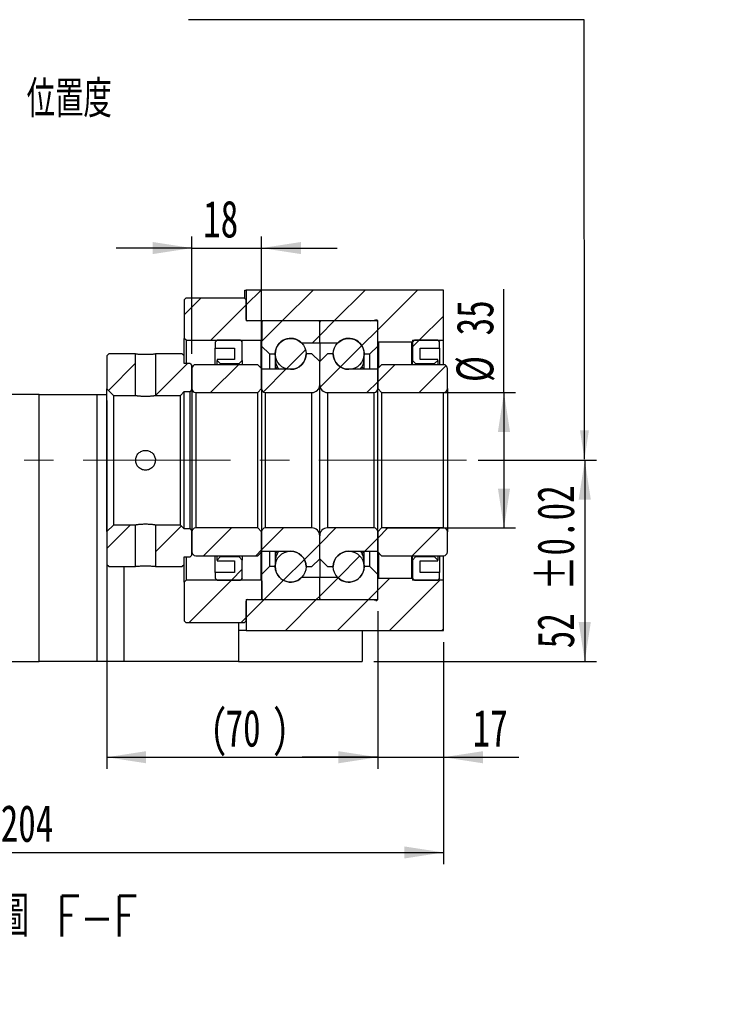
# Paper-space layout 'MBCS35-G' of a CAD drawing. Header units: millimetres. Extents: x 29 to 286, y 6 to 200.
# Tile 5 of 7: x 226 to 286, y 6 to 91. Entities that reach past the tile are written whole.
import ezdxf

# ---------------------------------------------------------------- set-up
doc = ezdxf.new("R2010")
doc.units = ezdxf.units.MM
doc.linetypes.add('CENTERX2', pattern=[20.32, 12.7, -2.54, 2.54, -2.54])
doc.layers.add('圖層0', color=7, linetype='Continuous')
doc.styles.add('SLDTEXTSTYLE0', font='TXT', dxfattribs={"width": 0.7})
doc.styles.add('SLDTEXTSTYLE3', font='TXT', dxfattribs={"width": 0.7, "bigfont": 'bigfont'})
doc.styles.add('SLDTEXTSTYLE4', font='TXT', dxfattribs={"width": 0.75, "bigfont": 'bigfont'})
doc.dimstyles.new('SLDDIMSTYLE3', dxfattribs={"dimtxt": 3.389974, "dimasz": 2.5, "dimexe": 0, "dimexo": 0.0625, "dimgap": 0.847493, "dimtad": 1, "dimlfac": 3, "dimrnd": 1e-09, "dimzin": 12, "dimdsep": 46, "dimtxsty": 'SLDTEXTSTYLE0', "dimsah": 1, "dimcen": 0.09, "dimadec": 0, "dimazin": 3, "dimtfac": 1, "dimtofl": 0, "dimtmove": 0, "dimatfit": 3, "dimfxl": 1, "dimfrac": 2, "dimtolj": 1, "dimtzin": 12, "dimarcsym": 0})
doc.dimstyles.new('SLDDIMSTYLE4', dxfattribs={"dimtxt": 3.389974, "dimasz": 2.5, "dimexe": 0, "dimexo": 0.0625, "dimgap": 0.847493, "dimtad": 1, "dimlfac": 3, "dimrnd": 1e-09, "dimzin": 12, "dimdsep": 46, "dimtxsty": 'SLDTEXTSTYLE0', "dimsah": 1, "dimcen": 0.09, "dimadec": 0, "dimazin": 3, "dimtfac": 1, "dimtmove": 0, "dimatfit": 0, "dimfxl": 1, "dimfrac": 2, "dimtolj": 1, "dimtzin": 12, "dimarcsym": 0})
doc.dimstyles.new('SLDDIMSTYLE6', dxfattribs={"dimtxt": 3.389974, "dimasz": 2.5, "dimexe": 0, "dimexo": 0.0625, "dimgap": 0.847493, "dimtad": 1, "dimlfac": 3, "dimrnd": 1e-09, "dimzin": 12, "dimdsep": 46, "dimtxsty": 'SLDTEXTSTYLE0', "dimsah": 1, "dimcen": 0.09, "dimadec": 0, "dimazin": 3, "dimtol": 1, "dimtp": 0.02, "dimtm": 0.02, "dimtfac": 1, "dimtofl": 0, "dimtmove": 0, "dimatfit": 3, "dimfxl": 1, "dimfrac": 2, "dimtolj": 1, "dimarcsym": 0})

# ---------------------------------------------------------------- blocks, each defined once
blk = doc.blocks.new('_D_34')
at = {"layer": '圖層0', "color": 7}
for p, q in [((262.806, 37.149), (262.806, 18.019)), ((194.806, 30.149), (194.806, 18.019)), ((194.806, 19.019), (262.806, 19.019))]:
    blk.add_line(p, q, dxfattribs=at)
for points in [[(194.806, 19.019), (198.196, 18.497), (198.196, 19.54)], [(262.806, 19.019), (259.416, 19.54), (259.416, 18.497)]]:
    blk.add_solid(points, dxfattribs=at)
at = {"layer": '圖層0', "color": 7, "insert": (224.666, 23.111), "char_height": 3.175, "attachment_point": 1, "style": 'SLDTEXTSTYLE0'}
blk.add_mtext('204', dxfattribs=at)
blk = doc.blocks.new('_D_35')
at = {"layer": '圖層0', "color": 7}
for p, q in [((233.806, 57.965), (233.806, 26.224)), ((257.14, 39.815), (257.14, 26.224)), ((233.806, 27.224), (257.14, 27.224))]:
    blk.add_line(p, q, dxfattribs=at)
for points in [[(233.806, 27.224), (237.196, 26.702), (237.196, 27.745)], [(257.14, 27.224), (253.75, 27.745), (253.75, 26.702)]]:
    blk.add_solid(points, dxfattribs=at)
at = {"layer": '圖層0', "color": 7, "char_height": 3.175, "attachment_point": 1, "style": 'SLDTEXTSTYLE0'}
for s, insert in [('(', (242.703, 31.316)), (')', (248.007, 31.316)), ('70', (244.032, 31.316))]:
    blk.add_mtext(s, dxfattribs=dict(at, insert=insert))
blk = doc.blocks.new('_D_36')
at = {"layer": '圖層0', "color": 7}
for p, q in [((257.14, 39.815), (257.14, 26.224)), ((262.806, 37.149), (262.806, 26.224)), ((257.14, 27.224), (250.62, 27.224)), ((257.14, 27.224), (262.806, 27.224)), ((262.806, 27.224), (269.286, 27.224))]:
    blk.add_line(p, q, dxfattribs=at)
for points in [[(257.14, 27.224), (253.75, 27.745), (253.75, 26.702)], [(262.806, 27.224), (266.196, 26.702), (266.196, 27.745)]]:
    blk.add_solid(points, dxfattribs=at)
at = {"layer": '圖層0', "color": 7, "insert": (265.311, 31.316), "char_height": 3.175, "attachment_point": 1, "style": 'SLDTEXTSTYLE0'}
blk.add_mtext('17', dxfattribs=at)
blk = doc.blocks.new('_D_37')
at = {"layer": '圖層0', "color": 7}
for p, q in [((268.012, 58.649), (268.012, 67.547)), ((257.806, 58.649), (269.012, 58.649)), ((268.012, 58.649), (268.012, 46.982)), ((257.806, 46.982), (269.012, 46.982))]:
    blk.add_line(p, q, dxfattribs=at)
for points in [[(268.012, 58.649), (267.491, 55.259), (268.534, 55.259)], [(268.012, 46.982), (268.534, 50.372), (267.491, 50.372)]]:
    blk.add_solid(points, dxfattribs=at)
at = {"layer": '圖層0', "color": 7, "char_height": 3.175, "attachment_point": 1, "rotation": 90, "style": 'SLDTEXTSTYLE0'}
for s, insert in [('35', (263.92, 63.572)), ('%%c', (263.92, 59.55))]:
    blk.add_mtext(s, dxfattribs=dict(at, insert=insert))
blk = doc.blocks.new('_D_38')
at = {"layer": '圖層0', "color": 7}
for p, q in [((265.777, 52.815), (275.97, 52.815)), ((274.97, 52.815), (274.97, 35.482)), ((256.806, 35.482), (275.97, 35.482))]:
    blk.add_line(p, q, dxfattribs=at)
for points in [[(274.97, 52.815), (274.448, 49.425), (275.491, 49.425)], [(274.97, 35.482), (275.491, 38.872), (274.448, 38.872)]]:
    blk.add_solid(points, dxfattribs=at)
at = {"layer": '圖層0', "color": 7, "char_height": 3.175, "attachment_point": 1, "rotation": 90, "style": 'SLDTEXTSTYLE0'}
for s, insert in [('±0.02', (270.877, 41.58)), ('52', (270.877, 36.613))]:
    blk.add_mtext(s, dxfattribs=dict(at, insert=insert))
blk = doc.blocks.new('_D_39')
at = {"layer": '圖層0', "color": 7}
for p, q in [((241.14, 61.982), (241.14, 72.098)), ((247.14, 61.715), (247.14, 72.098)), ((241.14, 71.098), (234.62, 71.098)), ((241.14, 71.098), (247.14, 71.098)), ((247.14, 71.098), (253.659, 71.098))]:
    blk.add_line(p, q, dxfattribs=at)
for points in [[(241.14, 71.098), (237.75, 71.62), (237.75, 70.577)], [(247.14, 71.098), (250.53, 70.577), (250.53, 71.62)]]:
    blk.add_solid(points, dxfattribs=at)
at = {"layer": '圖層0', "color": 7, "insert": (242.103, 75.191), "char_height": 3.175, "attachment_point": 1, "style": 'SLDTEXTSTYLE0'}
blk.add_mtext('18', dxfattribs=at)

psp = doc.layouts.new('MBCS35-G')

# ---------------------------------------------------------------- hatches: boundary and pattern name
at = {"layer": '圖層0', "linetype": 'Continuous', "lineweight": 18}
h = psp.add_hatch(dxfattribs=at)
h.set_pattern_fill('ANSI31', color=256, style=0)
edge = h.paths.add_edge_path(flags=0)
edge.add_line((256.5406, 64.8154), (256.9774, 64.9122))
edge.add_arc((257.0063, 64.7821), 0.1333, 14.477512, 102.5, ccw=False)
edge.add_line((257.1354, 64.8154), (257.1396, 64.8154))
edge.add_line((257.1396, 64.8154), (257.1396, 63.0487))
edge.add_line((257.1396, 63.0487), (257.2063, 62.9821))
edge.add_line((257.2063, 62.9821), (260.073, 62.9821))
edge.add_line((260.073, 62.9821), (260.1396, 63.0487))
edge.add_line((260.1396, 63.0487), (260.1396, 63.1487))
edge.add_line((260.1396, 63.1487), (262.8063, 63.1487))
edge.add_line((262.8063, 63.1487), (262.8063, 67.4821))
edge.add_line((262.8063, 67.4821), (245.8063, 67.4821))
edge.add_line((245.8063, 67.4821), (245.8063, 64.8154))
edge.add_line((245.8063, 64.8154), (256.5406, 64.8154))
h = psp.add_hatch(dxfattribs=at)
h.set_pattern_fill('ANSI31', color=256, style=0)
edge = h.paths.add_edge_path(flags=0)
edge.add_line((240.6396, 66.8154), (240.473, 66.6487))
edge.add_line((240.473, 66.6487), (240.473, 63.3154))
edge.add_line((240.473, 63.3154), (240.6396, 63.1487))
edge.add_line((240.6396, 63.1487), (247.0896, 63.1487))
edge.add_line((247.0896, 63.1487), (247.1896, 63.2487))
edge.add_line((247.1896, 63.2487), (247.1896, 64.7154))
edge.add_line((247.1896, 64.7154), (247.0896, 64.8154))
edge.add_line((247.0896, 64.8154), (245.9396, 64.8154))
edge.add_arc((245.9396, 64.9487), 0.1333, 180, 270, ccw=False)
edge.add_line((245.8063, 64.9487), (245.8063, 66.6487))
edge.add_line((245.8063, 66.6487), (245.6396, 66.8154))
edge.add_line((245.6396, 66.8154), (240.6396, 66.8154))
h = psp.add_hatch(dxfattribs=at)
h.set_pattern_fill('ANSI31', color=256, style=0)
edge = h.paths.add_edge_path(flags=0)
edge.add_line((252.0396, 64.8154), (247.2396, 64.8154))
edge.add_arc((247.2396, 64.7154), 0.1, 90, 180)
edge.add_line((247.1396, 64.7154), (247.1396, 62.6487))
edge.add_line((247.1396, 62.6487), (247.8063, 61.9821))
edge.add_line((247.8063, 61.9821), (248.3063, 61.9821))
edge.add_arc((249.6396, 61.9821), 1.3333, 45.438688, 180, ccw=False)
edge.add_line((250.5752, 62.9321), (252.1396, 62.9321))
edge.add_line((252.1396, 62.9321), (252.1396, 64.7154))
edge.add_arc((252.0396, 64.7154), 0.1, 0, 90)
h = psp.add_hatch(dxfattribs=at)
h.set_pattern_fill('ANSI31', color=256, style=0)
edge = h.paths.add_edge_path(flags=0)
edge.add_line((257.1396, 62.6487), (257.1396, 64.7154))
edge.add_arc((257.0396, 64.7154), 0.1, 0, 90)
edge.add_line((257.0396, 64.8154), (252.2396, 64.8154))
edge.add_arc((252.2396, 64.7154), 0.1, 90, 180)
edge.add_line((252.1396, 64.7154), (252.1396, 62.9321))
edge.add_line((252.1396, 62.9321), (253.7041, 62.9321))
edge.add_arc((254.6396, 61.9821), 1.3333, 0, 134.561312, ccw=False)
edge.add_line((255.973, 61.9821), (256.473, 61.9821))
edge.add_line((256.473, 61.9821), (257.1396, 62.6487))
h = psp.add_hatch(dxfattribs=at)
h.set_pattern_fill('ANSI31', color=256, style=0)
h.paths.add_polyline_path([(244.8063, 62.482), (244.8063, 61.4821), (243.3063, 61.4821), (243.3063, 61.4154), (243.573, 61.1487), (245.2063, 61.1487), (245.473, 61.4154), (245.473, 62.9821), (245.3063, 63.1487), (243.3063, 63.1487), (243.1396, 62.9821), (243.1396, 62.482)], flags=0)
h = psp.add_hatch(dxfattribs=at)
h.set_pattern_fill('ANSI31', color=256, style=0)
edge = h.paths.add_edge_path(flags=0)
edge.add_arc((249.6396, 61.9821), 1.3333, 0, 360)
h = psp.add_hatch(dxfattribs=at)
h.set_pattern_fill('ANSI31', color=256, style=0)
edge = h.paths.add_edge_path(flags=0)
edge.add_arc((254.6396, 61.9821), 1.3333, 0, 360)
h = psp.add_hatch(dxfattribs=at)
h.set_pattern_fill('ANSI31', color=256, style=0)
h.paths.add_polyline_path([(262.3063, 61.4154), (262.3063, 61.4821), (260.8063, 61.4821), (260.8063, 62.482), (262.473, 62.482), (262.473, 62.9821), (262.3063, 63.1487), (260.3063, 63.1487), (260.1396, 62.9821), (260.1396, 61.4154), (260.4063, 61.1487), (262.0396, 61.1487)], flags=0)
h = psp.add_hatch(dxfattribs=at)
h.set_pattern_fill('ANSI31', color=256, style=0)
h.paths.add_polyline_path([(233.973, 61.9821), (233.8063, 61.8154), (233.8063, 58.9654), (234.373, 58.3987), (236.2896, 58.3987), (236.2896, 61.9821)], flags=0)
h = psp.add_hatch(dxfattribs=at)
h.set_pattern_fill('ANSI31', color=256, style=0)
h.paths.add_polyline_path([(241.1396, 60.982), (240.973, 61.1487), (240.473, 61.1487), (240.473, 61.8154), (240.3063, 61.9821), (237.9896, 61.9821), (237.9896, 58.3987), (240.1396, 58.3987), (240.473, 58.7321), (240.973, 58.7321), (241.1396, 58.8987)], flags=0)
h = psp.add_hatch(dxfattribs=at)
h.set_pattern_fill('ANSI31', color=256, style=0)
edge = h.paths.add_edge_path(flags=0)
edge.add_line((252.1396, 59.3154), (252.1396, 61.3154))
edge.add_line((252.1396, 61.3154), (251.473, 61.9821))
edge.add_line((251.473, 61.9821), (250.973, 61.9821))
edge.add_arc((249.6396, 61.9821), 1.3333, 270, 360, ccw=False)
edge.add_line((249.6396, 60.6487), (247.1396, 60.6487))
edge.add_line((247.1396, 60.6487), (247.1396, 58.9821))
edge.add_arc((247.473, 58.9821), 0.3333, 180, 270)
edge.add_line((247.473, 58.6487), (251.473, 58.6487))
edge.add_arc((251.473, 59.3154), 0.6667, 270, 360)
h = psp.add_hatch(dxfattribs=at)
h.set_pattern_fill('ANSI31', color=256, style=0)
edge = h.paths.add_edge_path(flags=0)
edge.add_line((253.3063, 61.9821), (252.8063, 61.9821))
edge.add_line((252.8063, 61.9821), (252.1396, 61.3154))
edge.add_line((252.1396, 61.3154), (252.1396, 59.3154))
edge.add_arc((252.8063, 59.3154), 0.6667, 180, 270)
edge.add_line((252.8063, 58.6487), (256.8063, 58.6487))
edge.add_arc((256.8063, 58.9821), 0.3333, 270, 360)
edge.add_line((257.1396, 58.9821), (257.1396, 60.6487))
edge.add_line((257.1396, 60.6487), (254.6396, 60.6487))
edge.add_arc((254.6396, 61.9821), 1.3333, 180, 270, ccw=False)
h = psp.add_hatch(dxfattribs=at)
h.set_pattern_fill('ANSI31', color=256, style=0)
edge = h.paths.add_edge_path(flags=0)
edge.add_line((246.8063, 58.6487), (247.1396, 58.9821))
edge.add_line((247.1396, 58.9821), (247.1396, 60.7154))
edge.add_line((247.1396, 60.7154), (246.8063, 61.0487))
edge.add_line((246.8063, 61.0487), (241.473, 61.0487))
edge.add_arc((241.473, 60.7154), 0.3333, 90, 180)
edge.add_line((241.1396, 60.7154), (241.1396, 58.9821))
edge.add_arc((241.473, 58.9821), 0.3333, 180, 270)
edge.add_line((241.473, 58.6487), (246.8063, 58.6487))
h = psp.add_hatch(dxfattribs=at)
h.set_pattern_fill('ANSI31', color=256, style=0)
edge = h.paths.add_edge_path(flags=0)
edge.add_line((257.1396, 58.9821), (257.473, 58.6487))
edge.add_line((257.473, 58.6487), (262.8063, 58.6487))
edge.add_arc((262.8063, 58.9821), 0.3333, 270, 360)
edge.add_line((263.1396, 58.9821), (263.1396, 60.7154))
edge.add_arc((262.8063, 60.7154), 0.3333, 0, 90)
edge.add_line((262.8063, 61.0487), (257.473, 61.0487))
edge.add_line((257.473, 61.0487), (257.1396, 60.7154))
edge.add_line((257.1396, 60.7154), (257.1396, 58.9821))
h = psp.add_hatch(dxfattribs=at)
h.set_pattern_fill('ANSI31', color=256, style=0)
h.paths.add_polyline_path([(233.8063, 43.8154), (233.973, 43.6487), (236.2896, 43.6487), (236.2896, 47.2321), (234.373, 47.2321), (233.8063, 46.6654)], flags=0)
h = psp.add_hatch(dxfattribs=at)
h.set_pattern_fill('ANSI31', color=256, style=0)
h.paths.add_polyline_path([(240.473, 43.8154), (240.473, 44.4821), (240.973, 44.4821), (241.1396, 44.6487), (241.1396, 46.7321), (240.973, 46.8987), (240.473, 46.8987), (240.1396, 47.2321), (237.9896, 47.2321), (237.9896, 43.6487), (240.3063, 43.6487)], flags=0)
h = psp.add_hatch(dxfattribs=at)
h.set_pattern_fill('ANSI31', color=256, style=0)
edge = h.paths.add_edge_path(flags=0)
edge.add_line((247.1396, 46.6487), (246.8063, 46.9821))
edge.add_line((246.8063, 46.9821), (241.473, 46.9821))
edge.add_arc((241.473, 46.6487), 0.3333, 90, 180)
edge.add_line((241.1396, 46.6487), (241.1396, 44.9154))
edge.add_arc((241.473, 44.9154), 0.3333, 180, 270)
edge.add_line((241.473, 44.5821), (246.8063, 44.5821))
edge.add_line((246.8063, 44.5821), (247.1396, 44.9154))
edge.add_line((247.1396, 44.9154), (247.1396, 46.6487))
h = psp.add_hatch(dxfattribs=at)
h.set_pattern_fill('ANSI31', color=256, style=0)
edge = h.paths.add_edge_path(flags=0)
edge.add_line((250.973, 43.6487), (251.473, 43.6487))
edge.add_line((251.473, 43.6487), (252.1396, 44.3154))
edge.add_line((252.1396, 44.3154), (252.1396, 46.3154))
edge.add_arc((251.473, 46.3154), 0.6667, 0, 90)
edge.add_line((251.473, 46.9821), (247.473, 46.9821))
edge.add_arc((247.473, 46.6487), 0.3333, 90, 180)
edge.add_line((247.1396, 46.6487), (247.1396, 44.9821))
edge.add_line((247.1396, 44.9821), (249.6396, 44.9821))
edge.add_arc((249.6396, 43.6487), 1.3333, 0, 90, ccw=False)
h = psp.add_hatch(dxfattribs=at)
h.set_pattern_fill('ANSI31', color=256, style=0)
edge = h.paths.add_edge_path(flags=0)
edge.add_line((252.1396, 46.3154), (252.1396, 44.3154))
edge.add_line((252.1396, 44.3154), (252.8063, 43.6487))
edge.add_line((252.8063, 43.6487), (253.3063, 43.6487))
edge.add_arc((254.6396, 43.6487), 1.3333, 90, 180, ccw=False)
edge.add_line((254.6396, 44.9821), (257.1396, 44.9821))
edge.add_line((257.1396, 44.9821), (257.1396, 46.6487))
edge.add_arc((256.8063, 46.6487), 0.3333, 0, 90)
edge.add_line((256.8063, 46.9821), (252.8063, 46.9821))
edge.add_arc((252.8063, 46.3154), 0.6667, 90, 180)
h = psp.add_hatch(dxfattribs=at)
h.set_pattern_fill('ANSI31', color=256, style=0)
edge = h.paths.add_edge_path(flags=0)
edge.add_line((257.473, 46.9821), (257.1396, 46.6487))
edge.add_line((257.1396, 46.6487), (257.1396, 44.9154))
edge.add_line((257.1396, 44.9154), (257.473, 44.5821))
edge.add_line((257.473, 44.5821), (262.8063, 44.5821))
edge.add_arc((262.8063, 44.9154), 0.3333, 270, 360)
edge.add_line((263.1396, 44.9154), (263.1396, 46.6487))
edge.add_arc((262.8063, 46.6487), 0.3333, 0, 90)
edge.add_line((262.8063, 46.9821), (257.473, 46.9821))
h = psp.add_hatch(dxfattribs=at)
h.set_pattern_fill('ANSI31', color=256, style=0)
edge = h.paths.add_edge_path(flags=0)
edge.add_arc((249.6396, 43.6487), 1.3333, 0, 360)
h = psp.add_hatch(dxfattribs=at)
h.set_pattern_fill('ANSI31', color=256, style=0)
edge = h.paths.add_edge_path(flags=0)
edge.add_arc((254.6396, 43.6487), 1.3333, 0, 360)
h = psp.add_hatch(dxfattribs=at)
h.set_pattern_fill('ANSI31', color=256, style=0)
h.paths.add_polyline_path([(243.3063, 44.2154), (243.3063, 44.1487), (244.8063, 44.1487), (244.8063, 43.1487), (243.1396, 43.1487), (243.1396, 42.6487), (243.3063, 42.4821), (245.3063, 42.4821), (245.473, 42.6487), (245.473, 44.2154), (245.2063, 44.4821), (243.573, 44.4821)], flags=0)
h = psp.add_hatch(dxfattribs=at)
h.set_pattern_fill('ANSI31', color=256, style=0)
h.paths.add_polyline_path([(260.8063, 43.1487), (260.8063, 44.1487), (262.3063, 44.1487), (262.3063, 44.2154), (262.0396, 44.4821), (260.4063, 44.4821), (260.1396, 44.2154), (260.1396, 42.6487), (260.3063, 42.4821), (262.3063, 42.4821), (262.473, 42.6487), (262.473, 43.1487)], flags=0)
h = psp.add_hatch(dxfattribs=at)
h.set_pattern_fill('ANSI31', color=256, style=0)
edge = h.paths.add_edge_path(flags=0)
edge.add_line((247.1396, 42.9821), (247.1396, 40.9154))
edge.add_arc((247.2396, 40.9154), 0.1, 180, 270)
edge.add_line((247.2396, 40.8154), (252.0396, 40.8154))
edge.add_arc((252.0396, 40.9154), 0.1, 270, 360)
edge.add_line((252.1396, 40.9154), (252.1396, 42.6987))
edge.add_line((252.1396, 42.6987), (250.5752, 42.6987))
edge.add_arc((249.6396, 43.6487), 1.3333, 180, 314.561312, ccw=False)
edge.add_line((248.3063, 43.6487), (247.8063, 43.6487))
edge.add_line((247.8063, 43.6487), (247.1396, 42.9821))
h = psp.add_hatch(dxfattribs=at)
h.set_pattern_fill('ANSI31', color=256, style=0)
edge = h.paths.add_edge_path(flags=0)
edge.add_line((252.2396, 40.8154), (257.0396, 40.8154))
edge.add_arc((257.0396, 40.9154), 0.1, 270, 360)
edge.add_line((257.1396, 40.9154), (257.1396, 42.9821))
edge.add_line((257.1396, 42.9821), (256.473, 43.6487))
edge.add_line((256.473, 43.6487), (255.973, 43.6487))
edge.add_arc((254.6396, 43.6487), 1.3333, 225.438688, 360, ccw=False)
edge.add_line((253.7041, 42.6987), (252.1396, 42.6987))
edge.add_line((252.1396, 42.6987), (252.1396, 40.9154))
edge.add_arc((252.2396, 40.9154), 0.1, 180, 270)
h = psp.add_hatch(dxfattribs=at)
h.set_pattern_fill('ANSI31', color=256, style=0)
edge = h.paths.add_edge_path(flags=0)
edge.add_line((240.473, 38.9821), (240.6396, 38.8154))
edge.add_line((240.6396, 38.8154), (245.6396, 38.8154))
edge.add_line((245.6396, 38.8154), (245.8063, 38.9821))
edge.add_line((245.8063, 38.9821), (245.8063, 40.6821))
edge.add_arc((245.9396, 40.6821), 0.1333, 90, 180, ccw=False)
edge.add_line((245.9396, 40.8154), (247.0896, 40.8154))
edge.add_line((247.0896, 40.8154), (247.1896, 40.9154))
edge.add_line((247.1896, 40.9154), (247.1896, 42.3821))
edge.add_line((247.1896, 42.3821), (247.0896, 42.4821))
edge.add_line((247.0896, 42.4821), (240.6396, 42.4821))
edge.add_line((240.6396, 42.4821), (240.473, 42.3154))
edge.add_line((240.473, 42.3154), (240.473, 38.9821))
h = psp.add_hatch(dxfattribs=at)
h.set_pattern_fill('ANSI31', color=256, style=0)
edge = h.paths.add_edge_path(flags=0)
edge.add_line((257.1396, 40.8154), (257.1354, 40.8154))
edge.add_arc((257.0063, 40.8487), 0.1333, 257.5, 345.522488, ccw=False)
edge.add_line((256.9774, 40.7185), (256.5406, 40.8154))
edge.add_line((256.5406, 40.8154), (245.8063, 40.8154))
edge.add_line((245.8063, 40.8154), (245.8063, 38.1487))
edge.add_line((245.8063, 38.1487), (262.8063, 38.1487))
edge.add_line((262.8063, 38.1487), (262.8063, 42.4821))
edge.add_line((262.8063, 42.4821), (260.1396, 42.4821))
edge.add_line((260.1396, 42.4821), (260.1396, 42.5821))
edge.add_line((260.1396, 42.5821), (260.073, 42.6487))
edge.add_line((260.073, 42.6487), (257.2063, 42.6487))
edge.add_line((257.2063, 42.6487), (257.1396, 42.5821))
edge.add_line((257.1396, 42.5821), (257.1396, 40.8154))

# ---------------------------------------------------------------- linework, layer by layer
at = {"color": 7, "linetype": 'Continuous', "lineweight": 25}
for p, q in [((245.7063, 66.7487), (245.7063, 67.4821)), ((245.7063, 67.4821), (245.8063, 67.4821)), ((245.8063, 67.4821), (245.8063, 64.8154)), ((262.8063, 67.4821), (245.8063, 67.4821)), ((262.8063, 63.1487), (262.8063, 67.4821)), ((240.473, 66.6487), (240.6396, 66.8154)), ((240.473, 66.6487), (240.473, 63.3154)), ((240.6396, 66.8154), (245.6396, 66.8154)), ((245.6396, 66.8154), (245.8063, 66.6487)), ((245.8063, 64.9487), (245.8063, 66.6487)), ((256.5406, 64.8154), (245.8063, 64.8154)), ((247.0896, 64.8154), (245.9396, 64.8154)), ((247.0896, 64.8154), (247.1896, 64.7154)), ((247.1396, 64.7154), (247.1396, 62.6487)), ((247.1896, 63.2487), (247.1896, 64.7154)), ((252.0396, 64.8154), (247.2396, 64.8154)), ((252.1396, 62.9321), (252.1396, 64.7154)), ((257.0396, 64.8154), (252.2396, 64.8154)), ((256.5406, 64.8154), (256.9774, 64.9122)), ((257.1396, 64.8154), (257.1354, 64.8154)), ((257.1354, 64.7442), (257.1354, 64.8154)), ((257.1396, 63.0487), (257.1396, 64.8154)), ((257.1396, 62.6487), (257.1396, 64.7154)), ((240.6396, 63.1487), (240.473, 63.3154)), ((240.473, 61.8154), (240.473, 63.3154)), ((240.6396, 63.1487), (247.0896, 63.1487)), ((240.6396, 63.1487), (240.6396, 61.1487)), ((243.1396, 62.9821), (243.3063, 63.1487)), ((243.1396, 62.9821), (243.1396, 62.482)), ((245.3063, 63.1487), (243.3063, 63.1487)), ((245.3063, 63.1487), (245.473, 62.9821)), ((245.473, 61.4154), (245.473, 62.9821)), ((247.1896, 63.2487), (247.0896, 63.1487)), ((247.0896, 60.7654), (247.0896, 63.1487)), ((250.5752, 62.9321), (252.1396, 62.9321)), ((252.1396, 62.9321), (252.1396, 61.3154)), ((252.1396, 62.9321), (253.7041, 62.9321)), ((257.2063, 62.9821), (257.1396, 63.0487)), ((260.073, 62.9821), (257.2063, 62.9821)), ((257.2063, 62.9821), (257.2063, 60.7821)), ((260.1396, 63.0487), (260.073, 62.9821)), ((260.073, 61.0487), (260.073, 62.9821)), ((260.1396, 62.9821), (260.3063, 63.1487)), ((260.1396, 63.1487), (262.8063, 63.1487)), ((260.1396, 63.1487), (260.1396, 63.0487)), ((260.1396, 63.0487), (260.1396, 62.9821)), ((260.1396, 62.9821), (260.1396, 61.4154)), ((262.3063, 63.1487), (260.3063, 63.1487)), ((262.3063, 63.1487), (262.473, 62.9821)), ((262.473, 62.482), (262.473, 62.9821)), ((262.8063, 61.0487), (262.8063, 63.1487)), ((233.8063, 61.8154), (233.973, 61.9821)), ((236.2896, 61.9821), (233.973, 61.9821)), ((236.2896, 58.3987), (236.2896, 61.9821)), ((237.9896, 61.9821), (237.9896, 58.3987)), ((240.3063, 61.9821), (237.9896, 61.9821)), ((240.3063, 61.9821), (240.473, 61.8154)), ((243.1396, 62.482), (244.8063, 62.482)), ((243.1396, 61.0487), (243.1396, 62.482)), ((244.8063, 62.482), (244.8063, 61.4821)), ((247.1396, 62.6487), (247.8063, 61.9821)), ((247.1396, 62.6487), (247.1396, 60.7154)), ((247.8063, 61.9821), (248.3063, 61.9821)), ((247.8063, 61.9821), (247.8063, 60.6487)), ((248.3063, 61.9821), (248.3063, 60.6487)), ((251.473, 61.9821), (250.973, 61.9821)), ((252.1396, 61.3154), (251.473, 61.9821)), ((252.8063, 61.9821), (252.1396, 61.3154)), ((253.3063, 61.9821), (252.8063, 61.9821)), ((255.973, 61.9821), (256.473, 61.9821)), ((255.973, 60.6487), (255.973, 61.9821)), ((256.473, 61.9821), (257.1396, 62.6487)), ((256.473, 60.6487), (256.473, 61.9821)), ((257.1396, 60.7154), (257.1396, 62.6487)), ((260.8063, 62.482), (262.473, 62.482)), ((260.8063, 61.4821), (260.8063, 62.482)), ((262.473, 62.482), (262.473, 61.0487)), ((233.8063, 61.8154), (233.8063, 58.9654)), ((240.473, 61.1487), (240.473, 61.8154)), ((240.973, 61.1487), (240.473, 61.1487)), ((240.973, 61.1487), (241.1396, 60.982)), ((243.3063, 61.4821), (243.3063, 61.4154)), ((244.8063, 61.4821), (243.3063, 61.4821)), ((243.573, 61.1487), (243.3063, 61.4154)), ((243.3063, 61.0487), (243.3063, 61.4154)), ((243.573, 61.1487), (245.2063, 61.1487)), ((243.573, 61.1487), (243.573, 61.0487)), ((245.473, 61.4154), (245.2063, 61.1487)), ((245.2063, 61.0487), (245.2063, 61.1487)), ((245.473, 61.4154), (245.473, 61.0487)), ((252.1396, 59.3154), (252.1396, 61.3154)), ((255.973, 61.5334), (255.954, 61.7577)), ((260.4063, 61.1487), (260.1396, 61.4154)), ((260.1396, 61.0487), (260.1396, 61.4154)), ((260.4063, 61.1487), (262.0396, 61.1487)), ((260.4063, 61.1487), (260.4063, 61.0487)), ((262.3063, 61.4821), (260.8063, 61.4821)), ((262.3063, 61.4154), (262.0396, 61.1487)), ((262.0396, 61.0487), (262.0396, 61.1487)), ((262.3063, 61.4154), (262.3063, 61.4821)), ((262.3063, 61.4154), (262.3063, 61.0487)), ((241.1396, 58.8987), (241.1396, 60.982)), ((241.1396, 60.7154), (241.1396, 58.9821)), ((246.8063, 61.0487), (241.473, 61.0487)), ((246.8063, 61.0487), (247.1396, 60.7154)), ((247.1396, 58.9821), (247.1396, 60.7154)), ((247.1396, 60.6487), (247.1396, 58.9821)), ((249.6396, 60.6487), (247.1396, 60.6487)), ((257.1396, 60.6487), (254.6396, 60.6487)), ((257.1396, 60.7154), (257.473, 61.0487)), ((257.1396, 60.7154), (257.1396, 58.9821)), ((257.1396, 58.9821), (257.1396, 60.6487)), ((262.8063, 61.0487), (257.473, 61.0487)), ((263.1396, 58.9821), (263.1396, 60.7154)), ((233.8063, 46.6654), (233.8063, 58.9654)), ((234.373, 58.3987), (233.8063, 58.9654)), ((240.473, 58.7321), (240.1396, 58.3987)), ((240.473, 46.8987), (240.473, 58.7321)), ((240.473, 58.7321), (240.973, 58.7321)), ((241.1396, 58.8987), (240.973, 58.7321)), ((240.973, 46.8987), (240.973, 58.7321)), ((241.1396, 58.8987), (241.1396, 46.7321)), ((241.473, 58.6487), (246.8063, 58.6487)), ((241.473, 58.6487), (241.473, 46.9821)), ((247.1396, 58.9821), (246.8063, 58.6487)), ((246.8063, 46.9821), (246.8063, 58.6487)), ((247.1396, 58.9821), (247.1396, 46.6487)), ((247.473, 58.6487), (251.473, 58.6487)), ((247.473, 46.9821), (247.473, 58.6487)), ((251.473, 46.9821), (251.473, 58.6487)), ((252.1396, 46.3154), (252.1396, 59.3154)), ((252.8063, 58.6487), (256.8063, 58.6487)), ((252.8063, 58.6487), (252.8063, 46.9821)), ((256.8063, 58.6487), (256.8063, 46.9821)), ((257.473, 58.6487), (257.1396, 58.9821)), ((257.1396, 46.6487), (257.1396, 58.9821)), ((257.473, 58.6487), (262.8063, 58.6487)), ((257.473, 58.6487), (257.473, 46.9821)), ((262.8063, 46.9821), (262.8063, 58.6487)), ((263.1396, 58.9821), (263.1396, 46.6487)), ((227.973, 58.4821), (225.6396, 58.4821)), ((227.973, 35.482), (227.973, 58.4821)), ((227.973, 58.4821), (232.973, 58.4821)), ((232.973, 35.482), (232.973, 58.4821)), ((232.973, 58.4821), (233.8063, 58.4821)), ((234.373, 58.3987), (234.373, 47.2321)), ((234.373, 58.3987), (236.2896, 58.3987)), ((237.9896, 58.3987), (240.1396, 58.3987)), ((240.1396, 47.2321), (240.1396, 58.3987)), ((233.8063, 46.6654), (234.373, 47.2321)), ((233.8063, 46.6654), (233.8063, 43.8154)), ((236.2896, 47.2321), (234.373, 47.2321)), ((236.2896, 43.6487), (236.2896, 47.2321)), ((240.1396, 47.2321), (237.9896, 47.2321)), ((237.9896, 47.2321), (237.9896, 43.6487)), ((240.1396, 47.2321), (240.473, 46.8987)), ((240.973, 46.8987), (240.473, 46.8987)), ((240.973, 46.8987), (241.1396, 46.7321)), ((241.1396, 44.6487), (241.1396, 46.7321)), ((246.8063, 46.9821), (241.473, 46.9821)), ((246.8063, 46.9821), (247.1396, 46.6487)), ((251.473, 46.9821), (247.473, 46.9821)), ((256.8063, 46.9821), (252.8063, 46.9821)), ((257.1396, 46.6487), (257.473, 46.9821)), ((262.8063, 46.9821), (257.473, 46.9821)), ((241.1396, 46.6487), (241.1396, 44.9154)), ((247.1396, 44.9154), (247.1396, 46.6487)), ((247.1396, 46.6487), (247.1396, 44.9821)), ((252.1396, 44.3154), (252.1396, 46.3154)), ((257.1396, 46.6487), (257.1396, 44.9154)), ((257.1396, 44.9821), (257.1396, 46.6487)), ((263.1396, 44.9154), (263.1396, 46.6487)), ((247.1396, 44.9821), (249.6396, 44.9821)), ((247.8063, 44.9821), (247.8063, 43.6487)), ((248.3063, 44.9821), (248.3063, 43.6487)), ((254.6396, 44.9821), (257.1396, 44.9821)), ((255.973, 43.6487), (255.973, 44.9821)), ((256.473, 43.6487), (256.473, 44.9821)), ((240.473, 44.4821), (240.973, 44.4821)), ((240.473, 43.8154), (240.473, 44.4821)), ((240.6396, 44.4821), (240.6396, 42.4821)), ((241.1396, 44.6487), (240.973, 44.4821)), ((241.473, 44.582), (246.8063, 44.582)), ((243.1396, 43.1487), (243.1396, 44.582)), ((243.3063, 44.2154), (243.3063, 44.582)), ((243.3063, 44.2154), (243.573, 44.4821)), ((243.3063, 44.2154), (243.3063, 44.1487)), ((243.3063, 44.1487), (244.8063, 44.1487)), ((243.573, 44.582), (243.573, 44.4821)), ((245.2063, 44.4821), (243.573, 44.4821)), ((244.8063, 44.1487), (244.8063, 43.1487)), ((245.2063, 44.4821), (245.2063, 44.582)), ((245.2063, 44.4821), (245.473, 44.2154)), ((245.473, 44.582), (245.473, 44.2154)), ((245.473, 42.6487), (245.473, 44.2154)), ((247.1396, 44.9154), (246.8063, 44.582)), ((247.0896, 42.4821), (247.0896, 44.8654)), ((247.1396, 44.9154), (247.1396, 42.9821)), ((251.473, 43.6487), (252.1396, 44.3154)), ((252.1396, 44.3154), (252.1396, 42.6987)), ((252.1396, 44.3154), (252.8063, 43.6487)), ((257.473, 44.582), (257.1396, 44.9154)), ((257.1396, 42.9821), (257.1396, 44.9154)), ((257.2063, 44.8487), (257.2063, 42.6487)), ((257.473, 44.582), (262.8063, 44.582)), ((260.073, 42.6487), (260.073, 44.582)), ((260.1396, 44.2154), (260.1396, 44.582)), ((260.1396, 44.2154), (260.4063, 44.4821)), ((260.1396, 44.2154), (260.1396, 42.6487)), ((260.4063, 44.582), (260.4063, 44.4821)), ((262.0396, 44.4821), (260.4063, 44.4821)), ((260.8063, 44.1487), (262.3063, 44.1487)), ((260.8063, 43.1487), (260.8063, 44.1487)), ((262.0396, 44.4821), (262.0396, 44.582)), ((262.0396, 44.4821), (262.3063, 44.2154)), ((262.3063, 44.582), (262.3063, 44.2154)), ((262.3063, 44.1487), (262.3063, 44.2154)), ((262.473, 44.582), (262.473, 43.1487)), ((262.8063, 42.4821), (262.8063, 44.582)), ((233.973, 43.6487), (233.8063, 43.8154)), ((233.973, 43.6487), (236.2896, 43.6487)), ((235.3063, 35.482), (235.3063, 43.6487)), ((237.9896, 43.6487), (240.3063, 43.6487)), ((240.473, 43.8154), (240.3063, 43.6487)), ((240.473, 42.3154), (240.473, 43.8154)), ((247.8063, 43.6487), (247.1396, 42.9821)), ((248.3063, 43.6487), (247.8063, 43.6487)), ((250.973, 43.6487), (251.473, 43.6487)), ((252.8063, 43.6487), (253.3063, 43.6487)), ((256.473, 43.6487), (255.973, 43.6487)), ((257.1396, 42.9821), (256.473, 43.6487)), ((240.473, 42.3154), (240.6396, 42.4821)), ((247.0896, 42.4821), (240.6396, 42.4821)), ((243.1396, 43.1487), (243.1396, 42.6487)), ((244.8063, 43.1487), (243.1396, 43.1487)), ((243.3063, 42.4821), (243.1396, 42.6487)), ((243.3063, 42.4821), (245.3063, 42.4821)), ((245.473, 42.6487), (245.3063, 42.4821)), ((247.0896, 42.4821), (247.1896, 42.382)), ((247.1396, 42.9821), (247.1396, 40.9154)), ((252.1396, 42.6987), (250.5752, 42.6987)), ((252.1396, 40.9154), (252.1396, 42.6987)), ((253.7041, 42.6987), (252.1396, 42.6987)), ((257.1396, 40.9154), (257.1396, 42.9821)), ((257.1396, 42.5821), (257.2063, 42.6487)), ((257.1396, 40.8154), (257.1396, 42.5821)), ((257.2063, 42.6487), (260.073, 42.6487)), ((260.073, 42.6487), (260.1396, 42.5821)), ((260.3063, 42.4821), (260.1396, 42.6487)), ((260.1396, 42.6487), (260.1396, 42.5821)), ((260.1396, 42.5821), (260.1396, 42.4821)), ((262.8063, 42.4821), (260.1396, 42.4821)), ((260.3063, 42.4821), (262.3063, 42.4821)), ((262.473, 43.1487), (260.8063, 43.1487)), ((262.473, 42.6487), (262.3063, 42.4821)), ((262.473, 42.6487), (262.473, 43.1487)), ((262.8063, 38.1487), (262.8063, 42.4821)), ((240.473, 42.3154), (240.473, 38.9821)), ((247.1896, 40.9154), (247.1896, 42.382)), ((245.8063, 40.8154), (245.8063, 38.1487)), ((245.8063, 40.8154), (256.5406, 40.8154)), ((245.9396, 40.8154), (247.0896, 40.8154)), ((247.1896, 40.9154), (247.0896, 40.8154)), ((247.2396, 40.8154), (252.0396, 40.8154)), ((252.2396, 40.8154), (257.0396, 40.8154)), ((256.9774, 40.7185), (256.5406, 40.8154)), ((257.1354, 40.8154), (257.1354, 40.8866)), ((257.1354, 40.8154), (257.1396, 40.8154)), ((245.8063, 38.9821), (245.8063, 40.682)), ((240.6396, 38.8154), (240.473, 38.9821)), ((245.6396, 38.8154), (240.6396, 38.8154)), ((245.1396, 38.8154), (245.1396, 38.1487)), ((245.8063, 38.9821), (245.6396, 38.8154)), ((245.8063, 38.1487), (245.1396, 38.1487)), ((245.1396, 38.1487), (245.1396, 35.482)), ((245.8063, 38.1487), (262.8063, 38.1487)), ((255.8063, 38.1487), (255.8063, 35.482)), ((225.6396, 35.482), (227.973, 35.482)), ((232.973, 35.482), (227.973, 35.482)), ((235.3063, 35.482), (232.973, 35.482)), ((245.1396, 35.482), (235.3063, 35.482)), ((245.1396, 35.482), (255.8063, 35.482))]:
    psp.add_line(p, q, dxfattribs=at)
at = {"color": 8, "linetype": 'Continuous', "lineweight": 25}
for p, q in [((256.9774, 64.9122), (256.9774, 64.8154)), ((256.9774, 40.8154), (256.9774, 40.7185))]:
    psp.add_line(p, q, dxfattribs=at)
at = {"color": 7, "linetype": 'Continuous', "lineweight": 25, "flags": 128}
for points in [[(248.476, 60.8824), (248.3761, 60.6571), (248.3733, 60.6487)], [(255.906, 60.6487), (255.8497, 60.7912), (255.8032, 60.8824)], [(248.3733, 44.9821), (248.3761, 44.9737), (248.476, 44.7484)], [(255.8032, 44.7484), (255.8497, 44.8395), (255.906, 44.9821)]]:
    psp.add_lwpolyline(points, dxfattribs=at)
at = {"color": 7, "linetype": 'Continuous', "lineweight": 25}
for centre in [(249.6396, 61.9821), (254.6396, 61.9821), (249.6396, 43.6487), (254.6396, 43.6487)]:
    psp.add_circle(centre, 1.3333, dxfattribs=at)
for centre, radius, start, end in [((245.9396, 64.9487), 0.1333, 180, 270), ((247.2396, 64.7154), 0.1, 90, 180), ((252.0396, 64.7154), 0.1, 0, 90), ((252.2396, 64.7154), 0.1, 90, 180), ((257.0063, 64.7821), 0.1333, 14.477512, 102.5), ((257.0396, 64.7154), 0.1, 0, 90), ((249.6396, 61.9821), 1.3333, 45.438688, 180), ((254.6396, 61.9821), 1.3333, 0, 134.561312), ((249.6396, 61.9821), 1.3333, 270, 0), ((254.6396, 61.9821), 1.3333, 180, 270), ((249.6396, 61.5334), 1.3333, 170.314308, 221.56839), ((254.6396, 61.5334), 1.3333, 318.43161, 0), ((241.473, 60.7154), 0.3333, 90, 180), ((262.8063, 60.7154), 0.3333, 0, 90), ((241.473, 58.9821), 0.3333, 180, 270), ((247.473, 58.9821), 0.3333, 180, 270), ((251.473, 59.3154), 0.6667, 270, 0), ((252.8063, 59.3154), 0.6667, 180, 270), ((256.8063, 58.9821), 0.3333, 270, 0), ((262.8063, 58.9821), 0.3333, 270, 0), ((241.473, 46.6487), 0.3333, 90, 180), ((247.473, 46.6487), 0.3333, 90, 180), ((251.473, 46.3154), 0.6667, 0, 90), ((252.8063, 46.3154), 0.6667, 90, 180), ((256.8063, 46.6487), 0.3333, 0, 90), ((262.8063, 46.6487), 0.3333, 0, 90), ((249.6396, 44.0974), 1.3333, 138.43161, 189.685692), ((249.6396, 43.6487), 1.3333, 0, 90), ((254.6396, 43.6487), 1.3333, 90, 180), ((254.6396, 44.0974), 1.3333, 350.314308, 41.56839), ((241.473, 44.9154), 0.3333, 180, 270), ((262.8063, 44.9154), 0.3333, 270, 0), ((249.6396, 43.6487), 1.3333, 180, 314.561312), ((254.6396, 43.6487), 1.3333, 225.438688, 0), ((245.9396, 40.682), 0.1333, 90, 180), ((247.2396, 40.9154), 0.1, 180, 270), ((252.0396, 40.9154), 0.1, 270, 0), ((252.2396, 40.9154), 0.1, 180, 270), ((257.0063, 40.8487), 0.1333, 257.5, 345.522488), ((257.0396, 40.9154), 0.1, 270, 0)]:
    psp.add_arc(centre, radius, start, end, dxfattribs=at)
for points, knots in [([(236.2896, 61.9821), (236.2896, 61.9821), (236.2952, 61.9815), (236.3168, 61.9796), (236.3331, 61.9781), (236.3758, 61.9744), (236.4019, 61.9723), (236.4636, 61.9675), (236.4995, 61.9649), (236.5779, 61.9597), (236.6207, 61.9572), (236.7136, 61.9524), (236.763, 61.9502), (236.8653, 61.9465), (236.9189, 61.9451), (237.0287, 61.9431), (237.0839, 61.9426), (237.1948, 61.9426), (237.2512, 61.9431), (237.3602, 61.9451), (237.4132, 61.9465), (237.5161, 61.9502), (237.5659, 61.9524), (237.658, 61.9571), (237.7009, 61.9597), (237.7803, 61.9649), (237.8154, 61.9675), (237.877, 61.9722), (237.9036, 61.9744), (237.9463, 61.9781), (237.9623, 61.9796), (237.9841, 61.9815), (237.9896, 61.9821), (237.9896, 61.9821)], [0, 0, 0, 0, 0.0625, 0.0625, 0.125, 0.125, 0.1875, 0.1875, 0.25, 0.25, 0.3125, 0.3125, 0.375, 0.375, 0.4375, 0.4375, 0.5, 0.5, 0.5625, 0.5625, 0.625, 0.625, 0.6875, 0.6875, 0.75, 0.75, 0.8125, 0.8125, 0.875, 0.875, 0.9375, 0.9375, 1, 1, 1, 1]), ([(236.2896, 58.3987), (236.2896, 58.3987), (236.2952, 58.3979), (236.3168, 58.3946), (236.3332, 58.3922), (236.3759, 58.3862), (236.402, 58.3826), (236.4637, 58.3748), (236.4996, 58.3705), (236.5779, 58.362), (236.6206, 58.3578), (236.7135, 58.3499), (236.7629, 58.3462), (236.8651, 58.3402), (236.9188, 58.3378), (237.0286, 58.3345), (237.0838, 58.3336), (237.1948, 58.3336), (237.2513, 58.3345), (237.3603, 58.3378), (237.4134, 58.3402), (237.5164, 58.3462), (237.566, 58.3499), (237.658, 58.3577), (237.701, 58.362), (237.7803, 58.3706), (237.8154, 58.3748), (237.8769, 58.3826), (237.9036, 58.3862), (237.9462, 58.3922), (237.9623, 58.3946), (237.9841, 58.3979), (237.9896, 58.3987), (237.9896, 58.3987)], [0, 0, 0, 0, 0.0625, 0.0625, 0.125, 0.125, 0.1875, 0.1875, 0.25, 0.25, 0.3125, 0.3125, 0.375, 0.375, 0.4375, 0.4375, 0.5, 0.5, 0.5625, 0.5625, 0.625, 0.625, 0.6875, 0.6875, 0.75, 0.75, 0.8125, 0.8125, 0.875, 0.875, 0.9375, 0.9375, 1, 1, 1, 1]), ([(236.2896, 52.8154), (236.2896, 52.7591), (236.2952, 52.7039), (236.3168, 52.5951), (236.3332, 52.5411), (236.3759, 52.4382), (236.402, 52.3894), (236.4637, 52.2971), (236.4995, 52.2534), (236.5778, 52.1751), (236.6206, 52.14), (236.7134, 52.0778), (236.7628, 52.0515), (236.865, 52.0091), (236.9187, 51.9927), (237.0284, 51.9708), (237.0836, 51.9654), (237.1947, 51.9654), (237.2511, 51.9709), (237.3602, 51.9926), (237.4132, 52.0087), (237.5162, 52.0513), (237.5659, 52.0779), (237.6579, 52.1394), (237.7009, 52.1746), (237.7801, 52.2537), (237.8152, 52.2966), (237.8768, 52.3885), (237.9034, 52.4383), (237.9461, 52.5411), (237.9622, 52.5941), (237.984, 52.7032), (237.9896, 52.7595), (237.9897, 52.8706), (237.9843, 52.9258), (237.9625, 53.0357), (237.9462, 53.0892), (237.9039, 53.1916), (237.8774, 53.2411), (237.8155, 53.3339), (237.7804, 53.3767), (237.7021, 53.4551), (237.6584, 53.491), (237.5663, 53.5526), (237.5175, 53.5788), (237.4146, 53.6216), (237.3606, 53.638), (237.252, 53.6598), (237.1965, 53.6653), (237.0842, 53.6654), (237.0289, 53.66), (236.9201, 53.6384), (236.866, 53.6221), (236.7631, 53.5795), (236.7143, 53.5534), (236.6219, 53.4918), (236.5782, 53.456), (236.4607, 53.3387), (236.3973, 53.244), (236.3336, 53.0907), (236.3171, 53.037), (236.2952, 52.9272), (236.2896, 52.8716), (236.2896, 52.8154)], [0, 0, 0, 0, 0.03125, 0.03125, 0.0625, 0.0625, 0.09375, 0.09375, 0.125, 0.125, 0.15625, 0.15625, 0.1875, 0.1875, 0.21875, 0.21875, 0.25, 0.25, 0.28125, 0.28125, 0.3125, 0.3125, 0.34375, 0.34375, 0.375, 0.375, 0.40625, 0.40625, 0.4375, 0.4375, 0.46875, 0.46875, 0.5, 0.5, 0.53125, 0.53125, 0.5625, 0.5625, 0.59375, 0.59375, 0.625, 0.625, 0.65625, 0.65625, 0.6875, 0.6875, 0.71875, 0.71875, 0.75, 0.75, 0.78125, 0.78125, 0.8125, 0.8125, 0.84375, 0.84375, 0.875, 0.875, 0.9375, 0.9375, 0.96875, 0.96875, 1, 1, 1, 1]), ([(237.9896, 47.2321), (237.9896, 47.2321), (237.9841, 47.2329), (237.9625, 47.2361), (237.9461, 47.2386), (237.9034, 47.2446), (237.8773, 47.2481), (237.8156, 47.256), (237.7797, 47.2603), (237.7014, 47.2687), (237.6586, 47.273), (237.5657, 47.2809), (237.5164, 47.2845), (237.4141, 47.2905), (237.3605, 47.293), (237.2507, 47.2963), (237.1955, 47.2971), (237.0844, 47.2971), (237.028, 47.2963), (236.9189, 47.293), (236.8659, 47.2906), (236.7629, 47.2845), (236.7132, 47.2809), (236.6212, 47.273), (236.5782, 47.2688), (236.499, 47.2602), (236.4639, 47.256), (236.4024, 47.2482), (236.3757, 47.2445), (236.3331, 47.2385), (236.317, 47.2362), (236.2952, 47.2329), (236.2896, 47.2321), (236.2896, 47.2321)], [0, 0, 0, 0, 0.0625, 0.0625, 0.125, 0.125, 0.1875, 0.1875, 0.25, 0.25, 0.3125, 0.3125, 0.375, 0.375, 0.4375, 0.4375, 0.5, 0.5, 0.5625, 0.5625, 0.625, 0.625, 0.6875, 0.6875, 0.75, 0.75, 0.8125, 0.8125, 0.875, 0.875, 0.9375, 0.9375, 1, 1, 1, 1]), ([(237.9896, 43.6487), (237.9896, 43.6487), (237.9841, 43.6492), (237.9625, 43.6512), (237.9461, 43.6527), (237.9035, 43.6563), (237.8773, 43.6585), (237.8157, 43.6633), (237.7798, 43.6659), (237.7014, 43.671), (237.6586, 43.6736), (237.5657, 43.6784), (237.5162, 43.6806), (237.4139, 43.6842), (237.3603, 43.6857), (237.2506, 43.6877), (237.1954, 43.6882), (237.0845, 43.6882), (237.0281, 43.6877), (236.9191, 43.6857), (236.8661, 43.6843), (236.7631, 43.6806), (236.7134, 43.6784), (236.6213, 43.6736), (236.5784, 43.6711), (236.499, 43.6658), (236.4639, 43.6633), (236.4023, 43.6585), (236.3757, 43.6563), (236.333, 43.6527), (236.3169, 43.6512), (236.2952, 43.6492), (236.2896, 43.6487), (236.2896, 43.6487)], [0, 0, 0, 0, 0.0625, 0.0625, 0.125, 0.125, 0.1875, 0.1875, 0.25, 0.25, 0.3125, 0.3125, 0.375, 0.375, 0.4375, 0.4375, 0.5, 0.5, 0.5625, 0.5625, 0.625, 0.625, 0.6875, 0.6875, 0.75, 0.75, 0.8125, 0.8125, 0.875, 0.875, 0.9375, 0.9375, 1, 1, 1, 1])]:
    psp.add_open_spline(points, degree=3, knots=knots, dxfattribs=at)
at = {"layer": '圖層0', "color": 7}
for p, q in [((274.9178, 90.7752), (240.8533, 90.7752)), ((274.9442, 52.9028), (274.9178, 90.7752))]:
    psp.add_line(p, q, dxfattribs=at)
at = {"layer": '圖層0', "color": 7, "linetype": 'CENTERX2', "lineweight": 18}
psp.add_line((264.7771, 52.8154), (185.9752, 52.8154), dxfattribs=at)
at = {"layer": '圖層0', "color": 7}
psp.add_solid([(274.9442, 52.9028), (275.3271, 55.403), (274.5579, 55.4025)], dxfattribs=at)

# ---------------------------------------------------------------- texts
at = {"layer": '圖層0', "color": 7, "insert": (226.9045, 85.535), "char_height": 3.175, "attachment_point": 1, "style": 'SLDTEXTSTYLE3'}
psp.add_mtext('\\M+188CA\\M+19275\\M+19378', dxfattribs=at)
at = {"layer": '圖層0', "insert": (227.4645, 15.2691), "char_height": 3.5, "attachment_point": 2, "style": 'SLDTEXTSTYLE4'}
psp.add_mtext('\\M+19655\\M+196CA\\M+19AA4 F-F', dxfattribs=at)

# ---------------------------------------------------------------- dimensions: what is measured, and where the dimension line sits
at = {"layer": '圖層0', "color": 7}
for base, p1, p2, dimstyle, picture, middle in [((247.1396, 71.0984), (241.1396, 60.982), (247.1396, 60.7154), 'SLDDIMSTYLE4', '_D_39', (244.09, 71.0984)), ((262.8063, 27.2236), (257.1396, 40.8154), (262.8063, 38.1487), 'SLDDIMSTYLE4', '_D_36', (267.2987, 27.2236)), ((262.8063, 19.0186), (194.8063, 31.1487), (262.8063, 38.1487), 'SLDDIMSTYLE3', '_D_34', (227.6468, 19.0186))]:
    dim = psp.add_linear_dim(base=base, p1=p1, p2=p2, dimstyle=dimstyle, dxfattribs=at)
    dim.commit()
    dim.dimension.update_dxf_attribs({"geometry": picture, "text_midpoint": middle, "dimtype": 160})
dim = psp.add_linear_dim(base=(268.0123, 46.9821), p1=(256.8063, 58.6487), p2=(256.8063, 46.9821), angle=90, text='%%c<>', dimstyle='SLDDIMSTYLE3', dxfattribs=at)
dim.commit()
dim.dimension.update_dxf_attribs({"geometry": '_D_37', "text_midpoint": (268.0123, 63.5485), "dimtype": 160})
dim = psp.add_linear_dim(base=(257.1396, 27.2236), p1=(233.8063, 58.9654), p2=(257.1396, 40.8154), text='(<>)', dimstyle='SLDDIMSTYLE3', dxfattribs=at)
dim.commit()
dim.dimension.update_dxf_attribs({"geometry": '_D_35', "text_midpoint": (246.0194, 27.2236), "dimtype": 160})
dim = psp.add_linear_dim(base=(274.9698, 35.482), p1=(264.7771, 52.8154), p2=(255.8063, 35.482), angle=90, dimstyle='SLDDIMSTYLE6', dxfattribs=at)
dim.commit()
dim.dimension.update_dxf_attribs({"geometry": '_D_38', "text_midpoint": (274.9698, 43.6981), "dimtype": 160})

doc.saveas('drawing.dxf')
